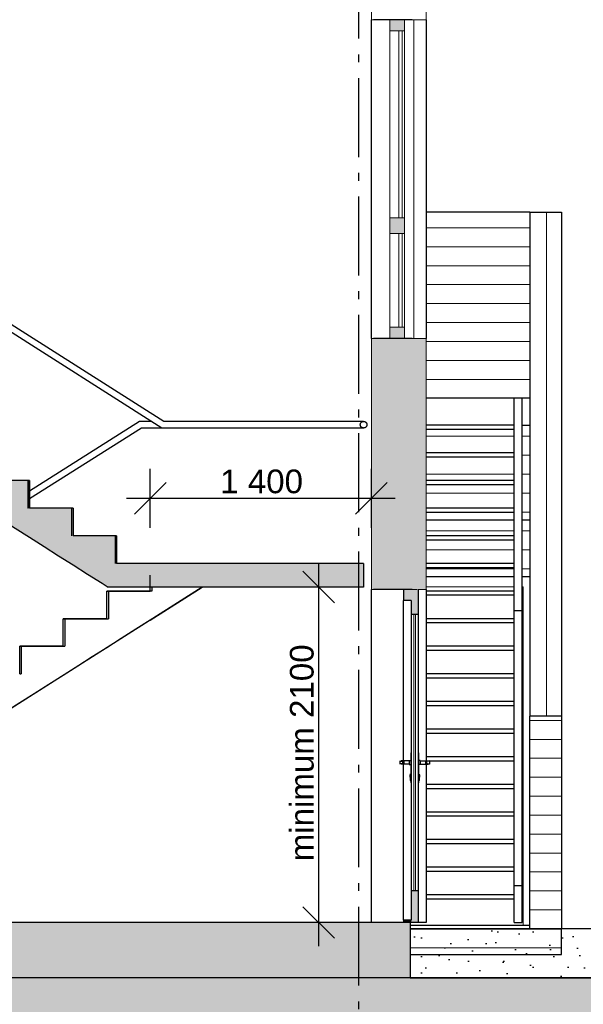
# Model space of a CAD drawing. Header units: millimetres. Extents: x 71327 to 340371, y 150071 to 223334.
# Tile 17 of 36: x 278391 to 281959, y 200516 to 206754. Entities that reach past the tile are written whole.
import ezdxf
from ezdxf.enums import TextEntityAlignment as Align

# ---------------------------------------------------------------- set-up
doc = ezdxf.new("R2010")
doc.units = ezdxf.units.MM
doc.header["$LTSCALE"] = 0.5
doc.header["$MEASUREMENT"] = 0
for name, pattern in [('Akselinje', [1500, 1000, -200, 100, -200]), ('PLINE', [0]), ('Små Stiplet', [564.444444, 282.222222, -282.222222]), ('Stipling', [400, 200, -200])]:
    doc.linetypes.add(name, pattern=pattern)
for name, color, linetype in [('0(Nye konstruksjoner)', 7, 'Continuous'), ('23-- Yttervegger (Skravur)(Nye konstruksjoner)', 7, 'Continuous'), ('23-- Yttervegger(Nye konstruksjoner)', 7, 'Continuous'), ('244- Vinduer_ dører_ foldevegger(Nye konstruksjoner)', 7, 'Continuous'), ('25-- Dekker(Nye konstruksjoner)', 7, 'Continuous'), ('252- Gulv på grunn_ bunnplate (Skravur)(Nye konstruksjoner)', 7, 'Continuous'), ('252- Gulv på grunn_ bunnplate(Nye konstruksjoner)', 7, 'Continuous'), ('281- Innvendige trapper (Skravur)(Nye konstruksjoner)', 7, 'Continuous'), ('281- Innvendige trapper(Nye konstruksjoner)', 7, 'Continuous'), ('315- Utstyr for sanitærinstallasjoner(Nye konstruksjoner)', 7, 'Continuous'), ('822- Modullinjer(Nye konstruksjoner)', 7, 'Continuous'), ('842-M___1_100 Målsetting bygning(Nye konstruksjoner)', 7, 'Continuous')]:
    doc.layers.add(name, color=color, linetype=linetype)
for name, color, linetype, lineweight in [('234- Vinduer_ dører_ porter(Nye konstruksjoner)', 7, 'Continuous', 0), ('235- Utvendig kledning og overflate(Nye konstruksjoner)', 7, 'Continuous', 0), ('236- Innvendig kledning og overflate(Nye konstruksjoner)', 7, 'Continuous', 0)]:
    doc.layers.add(name, color=color, linetype=linetype, lineweight=lineweight)
doc.styles.add('GENERATED_STYLE_1', font='arial.ttf')
doc.styles.add('GENERATED_STYLE_2', font='arial.ttf')
doc.dimstyles.new('GENERATED_STYLE__1', dxfattribs={"dimtxt": 150, "dimasz": 190, "dimexe": 0.18, "dimexo": 0.0625, "dimgap": 0, "dimtad": 1, "dimdec": 0, "dimzin": 0, "dimdsep": 46, "dimtxsty": 'GENERATED_STYLE_1', "dimblk": 'ARROWHEAD_6', "dimblk1": 'ARROWHEAD_6', "dimblk2": 'ARROWHEAD_6', "dimcen": 0.09, "dimse1": 1, "dimse2": 1, "dimclrd": 256, "dimclre": 256, "dimclrt": 256, "dimadec": 1, "dimazin": 0, "dimtfac": 1, "dimtdec": 4, "dimtmove": 0, "dimatfit": 3, "dimfxl": 1, "dimtolj": 1, "dimtzin": 0, "dimarcsym": 0})
doc.dimstyles.new('GENERATED_STYLE__2', dxfattribs={"dimtxt": 150, "dimasz": 190, "dimexe": 0.18, "dimexo": 0.0625, "dimgap": 0, "dimtad": 1, "dimtih": 1, "dimtoh": 1, "dimdec": 0, "dimzin": 0, "dimdsep": 46, "dimtxsty": 'GENERATED_STYLE_1', "dimblk": 'ARROWHEAD_6', "dimblk1": 'ARROWHEAD_6', "dimblk2": 'ARROWHEAD_6', "dimcen": 0.09, "dimse1": 1, "dimse2": 1, "dimclrd": 256, "dimclre": 256, "dimclrt": 256, "dimadec": 1, "dimazin": 0, "dimtfac": 1, "dimtdec": 4, "dimtmove": 0, "dimatfit": 3, "dimfxl": 1, "dimtolj": 1, "dimtzin": 0, "dimarcsym": 0})

# ---------------------------------------------------------------- blocks, each defined once
blk = doc.blocks.new('*X11', base_point=(86076.7, 123334))
at = {"layer": '235- Utvendig kledning og overflate(Nye konstruksjoner)', "linetype": 'PLINE'}
for p, q in [((280887.2, 206754), (280887.2, 204734)), ((280887.2, 204734), (280887.2, 206754))]:
    blk.add_line(p, q, dxfattribs=at)
blk = doc.blocks.new('*X35', base_point=(86076.7, 123334))
at = {"layer": '235- Utvendig kledning og overflate(Nye konstruksjoner)', "linetype": 'PLINE'}
for p, q in [((280963.6, 203754.8), (281521.6, 203754.8)), ((281521.6, 203754.8), (280963.6, 203754.8))]:
    blk.add_line(p, q, dxfattribs=at)
blk = doc.blocks.new('*X36', base_point=(86076.7, 123334))
at = {"layer": '235- Utvendig kledning og overflate(Nye konstruksjoner)', "linetype": 'PLINE'}
for p, q in [((280963.6, 203874.9), (281521.6, 203874.9)), ((281521.6, 203874.9), (280963.6, 203874.9))]:
    blk.add_line(p, q, dxfattribs=at)
blk = doc.blocks.new('*X37', base_point=(86076.7, 123334))
at = {"layer": '235- Utvendig kledning og overflate(Nye konstruksjoner)', "linetype": 'PLINE'}
for p, q in [((280963.6, 205435.3), (281621.6, 205435.3)), ((281621.6, 205435.3), (280963.6, 205435.3)), ((280963.6, 205315.2), (281621.6, 205315.2)), ((281621.6, 205315.2), (280963.6, 205315.2)), ((280963.6, 205195.2), (281621.6, 205195.2)), ((281621.6, 205195.2), (280963.6, 205195.2)), ((280963.6, 205075.2), (281621.6, 205075.2)), ((281621.6, 205075.2), (280963.6, 205075.2)), ((280963.6, 204955.1), (281621.6, 204955.1)), ((281621.6, 204955.1), (280963.6, 204955.1)), ((280963.6, 204835.1), (281621.6, 204835.1)), ((281621.6, 204835.1), (280963.6, 204835.1)), ((280963.6, 204715.1), (281621.6, 204715.1)), ((281621.6, 204715.1), (280963.6, 204715.1)), ((280963.6, 204595), (281621.6, 204595)), ((281621.6, 204595), (280963.6, 204595)), ((280963.6, 204475), (281621.6, 204475)), ((281621.6, 204475), (280963.6, 204475))]:
    blk.add_line(p, q, dxfattribs=at)
blk = doc.blocks.new('*X38', base_point=(86076.7, 123334))
at = {"layer": '235- Utvendig kledning og overflate(Nye konstruksjoner)', "linetype": 'PLINE'}
for p, q in [((280963.6, 204114.9), (281521.6, 204114.9)), ((281521.6, 204114.9), (280963.6, 204114.9))]:
    blk.add_line(p, q, dxfattribs=at)
blk = doc.blocks.new('*X39', base_point=(86076.7, 123334))
at = {"layer": '235- Utvendig kledning og overflate(Nye konstruksjoner)', "linetype": 'PLINE'}
for p, q in [((281571.6, 204114.9), (281621.6, 204114.9)), ((281621.6, 204114.9), (281571.6, 204114.9)), ((281571.6, 203994.9), (281621.6, 203994.9)), ((281621.6, 203994.9), (281571.6, 203994.9)), ((281571.6, 203874.9), (281621.6, 203874.9)), ((281621.6, 203874.9), (281571.6, 203874.9)), ((281571.6, 203754.8), (281621.6, 203754.8)), ((281621.6, 203754.8), (281571.6, 203754.8)), ((281571.6, 203634.8), (281621.6, 203634.8)), ((281621.6, 203634.8), (281571.6, 203634.8))]:
    blk.add_line(p, q, dxfattribs=at)
blk = doc.blocks.new('*X40', base_point=(86076.7, 123334))
at = {"layer": '235- Utvendig kledning og overflate(Nye konstruksjoner)', "linetype": 'PLINE'}
for p, q in [((281727.4, 204534), (281727.4, 204424.2)), ((281727.4, 204422.3), (281727.4, 204534)), ((281727.4, 204424.2), (281727.4, 202340.6)), ((281727.4, 202340.6), (281727.4, 204422.3))]:
    blk.add_line(p, q, dxfattribs=at)
blk = doc.blocks.new('*X41', base_point=(86076.7, 123334))
at = {"layer": '235- Utvendig kledning og overflate(Nye konstruksjoner)', "linetype": 'PLINE'}
for p, q in [((281821.6, 202314.5), (281621.6, 202314.5)), ((281621.6, 202314.5), (281821.6, 202314.5)), ((281821.6, 202194.4), (281621.6, 202194.4)), ((281621.6, 202194.4), (281821.6, 202194.4)), ((281821.6, 202074.4), (281621.6, 202074.4)), ((281621.6, 202074.4), (281821.6, 202074.4)), ((281821.6, 201954.4), (281621.6, 201954.4)), ((281621.6, 201954.4), (281821.6, 201954.4)), ((281821.6, 201834.3), (281621.6, 201834.3)), ((281621.6, 201834.3), (281821.6, 201834.3)), ((281821.6, 201714.3), (281621.6, 201714.3)), ((281621.6, 201714.3), (281821.6, 201714.3)), ((281821.6, 201594.3), (281621.6, 201594.3)), ((281621.6, 201594.3), (281821.6, 201594.3)), ((281821.6, 201474.2), (281621.6, 201474.2)), ((281621.6, 201474.2), (281821.6, 201474.2)), ((281821.6, 201354.2), (281621.6, 201354.2)), ((281621.6, 201354.2), (281821.6, 201354.2)), ((281821.6, 201234.2), (281621.6, 201234.2)), ((281621.6, 201234.2), (281821.6, 201234.2)), ((281821.6, 201114.1), (281621.6, 201114.1)), ((281621.6, 201114.1), (281821.6, 201114.1)), ((281821.6, 200994.1), (281621.6, 200994.1)), ((281621.6, 200994.1), (281821.6, 200994.1))]:
    blk.add_line(p, q, dxfattribs=at)
blk = doc.blocks.new('*X42', base_point=(86076.7, 123334))
at = {"layer": '235- Utvendig kledning og overflate(Nye konstruksjoner)', "linetype": 'PLINE'}
for p, q in [((280863.6, 200994.1), (281621.6, 200994.1)), ((281621.6, 200994.1), (280863.6, 200994.1))]:
    blk.add_line(p, q, dxfattribs=at)
blk = doc.blocks.new('*X43', base_point=(86076.7, 123334))
at = {"layer": '235- Utvendig kledning og overflate(Nye konstruksjoner)', "linetype": 'PLINE'}
for p, q in [((280963.6, 203514.8), (281521.6, 203514.8)), ((281521.6, 203514.8), (280963.6, 203514.8))]:
    blk.add_line(p, q, dxfattribs=at)
blk = doc.blocks.new('*X44', base_point=(86076.7, 123334))
at = {"layer": '235- Utvendig kledning og overflate(Nye konstruksjoner)', "linetype": 'PLINE'}
for p, q in [((280963.6, 203274.7), (281521.6, 203274.7)), ((281521.6, 203274.7), (280963.6, 203274.7))]:
    blk.add_line(p, q, dxfattribs=at)
blk = doc.blocks.new('*X45', base_point=(86076.7, 123334))
at = {"layer": '235- Utvendig kledning og overflate(Nye konstruksjoner)', "linetype": 'PLINE'}
for p, q in [((280963.6, 203394.7), (281521.6, 203394.7)), ((281521.6, 203394.7), (280963.6, 203394.7))]:
    blk.add_line(p, q, dxfattribs=at)
blk = doc.blocks.new('*X46', base_point=(86076.7, 123334))
at = {"layer": '235- Utvendig kledning og overflate(Nye konstruksjoner)', "linetype": 'PLINE'}
for p, q in [((281571.6, 203514.8), (281621.6, 203514.8)), ((281621.6, 203514.8), (281571.6, 203514.8)), ((281571.6, 203394.7), (281621.6, 203394.7)), ((281621.6, 203394.7), (281571.6, 203394.7)), ((281571.6, 203274.7), (281621.6, 203274.7)), ((281621.6, 203274.7), (281571.6, 203274.7))]:
    blk.add_line(p, q, dxfattribs=at)
blk = doc.blocks.new('*X47', base_point=(86076.7, 123334))
at = {"layer": '235- Utvendig kledning og overflate(Nye konstruksjoner)', "linetype": 'PLINE'}
for p, q in [((281727.4, 205534), (281727.4, 204534)), ((281727.4, 204534), (281727.4, 205534))]:
    blk.add_line(p, q, dxfattribs=at)
blk = doc.blocks.new('*X48', base_point=(86076.7, 123334))
at = {"layer": '235- Utvendig kledning og overflate(Nye konstruksjoner)', "linetype": 'PLINE'}
for p, q in [((280863.6, 200874.1), (281821.6, 200874.1)), ((281821.6, 200874.1), (280863.6, 200874.1))]:
    blk.add_line(p, q, dxfattribs=at)
blk = doc.blocks.new('Standard grid marker[4]_1', base_point=(280535.6, 222334))
at = {"layer": '822- Modullinjer(Nye konstruksjoner)', "linetype": 'Akselinje'}
blk.add_line((280535.6, 222134), (280535.6, 194352), dxfattribs=at)
at = {"layer": '822- Modullinjer(Nye konstruksjoner)', "style": 'GENERATED_STYLE_2'}
for tag, p in [('AC_MarkerText_1_0', (280535.6, 223009)), ('AC_MarkerText_1_1', (280535.6, 193827))]:
    blk.add_attdef(tag, text='', height=350, rotation=360, dxfattribs=at).set_placement(p, align=Align.TOP_CENTER)
blk = doc.blocks.new('*D125', base_point=(86076.7, 123334))
at = {"layer": '842-M___1_100 Målsetting bygning(Nye konstruksjoner)', "linetype": 'PLINE'}
for p, q in [((280283.9, 203159), (280283.9, 203309)), ((280383.9, 203059), (280183.9, 203259)), ((280471.4, 203159), (280096.4, 203159)), ((280283.9, 201034), (280283.9, 203159)), ((280183.9, 201134), (280383.9, 200934)), ((280471.4, 201034), (280096.4, 201034)), ((280283.9, 200884), (280283.9, 201034))]:
    blk.add_line(p, q, dxfattribs=at)
at = {"layer": '842-M___1_100 Målsetting bygning(Nye konstruksjoner)', "insert": (280253.9, 201421.9), "char_height": 150, "attachment_point": 7, "rotation": 90, "style": 'GENERATED_STYLE_1'}
blk.add_mtext('\\A1;{\\pql;\\fArial|b0|i0|c0|p0;\\W1.000000;minimum 2100}', dxfattribs=at)
blk = doc.blocks.new('ARROWHEAD_6')
at = {"linetype": 'Continuous'}
for p, q in [((-0.5, -0.5), (0.5, 0.5)), ((0, 0), (-1, 0))]:
    blk.add_line(p, q, dxfattribs=at)
blk = doc.blocks.new('*D127', base_point=(86076.7, 123334))
at = {"layer": '842-M___1_100 Målsetting bygning(Nye konstruksjoner)', "linetype": 'PLINE'}
for p, q in [((279217.8, 203534.2), (279217.8, 203909.2)), ((280617.6, 203534.2), (280617.6, 203909.2)), ((279317.8, 203821.7), (279117.8, 203621.7)), ((280517.6, 203621.7), (280717.6, 203821.7)), ((279067.8, 203721.7), (279217.8, 203721.7)), ((279217.8, 203721.7), (280617.6, 203721.7)), ((280617.6, 203721.7), (280767.6, 203721.7))]:
    blk.add_line(p, q, dxfattribs=at)
at = {"layer": '842-M___1_100 Målsetting bygning(Nye konstruksjoner)', "insert": (279660.3, 203751.7), "char_height": 150, "attachment_point": 7, "style": 'GENERATED_STYLE_1'}
blk.add_mtext('\\A1;{\\pql;\\fArial|b0|i0|c0|p0;\\W1.000000;1\xa0400}', dxfattribs=at)

msp = doc.modelspace()

# ---------------------------------------------------------------- hatches: boundary and pattern name
at = {"layer": '0(Nye konstruksjoner)', "linetype": 'Continuous'}
h = msp.add_hatch(dxfattribs=at)
h.set_pattern_fill('Naturstein_0001', color=256, style=0, pattern_type=2)
h.set_pattern_definition([(45, (86076.71, 123683.99), (-111.36932, 111.36932), [0, -105, 0, -157.5]), (110, (86426.71, 123683.99), (148.00159, 53.86817), [0, -77, 0, -133])])
h.paths.add_polyline_path([(280863.6, 200684), (287387, 200684), (287387, 200994), (280863.6, 200994)])
h = msp.add_hatch(dxfattribs=at)
h.set_pattern_fill('Jord_0001', color=256, style=0, pattern_type=2)
h.set_pattern_definition([(45, (86076.7, 123334), (-275.7716, 275.7716), []), (45, (85984.8, 123425.9), (-551.5433, 551.5433), []), (45, (85892.9, 123517.84), (-551.5433, 551.5433), []), (135, (85800.94, 123609.76), (91.92388, 91.92388), [390, -390])])
h.paths.add_polyline_path([(251893.4, 197061.7), (287387, 197061.7), (287387, 200684), (251893.4, 200684)])
at = {"layer": '23-- Yttervegger (Skravur)(Nye konstruksjoner)', "linetype": 'Continuous'}
for points in [[(280734.6, 206754), (280734.6, 206683), (280826.6, 206683), (280826.6, 206754)], [(280734.6, 205399), (280826.6, 205399), (280826.6, 205499), (280734.6, 205499)], [(280734.6, 204734), (280826.6, 204734), (280826.6, 204805), (280734.6, 204805)], [(280617.6, 204734), (280617.6, 203144), (280630.6, 203144), (280630.6, 204734)], [(280630.6, 204734), (280630.6, 203144), (280678.6, 203144), (280678.6, 204734)], [(280826.6, 204734), (280678.6, 204734), (280678.6, 203144), (280876.6, 203144), (280876.6, 204734)], [(280876.6, 204734), (280876.6, 203144), (280885.6, 203144), (280885.6, 204734)], [(280885.6, 204734), (280885.6, 203144), (280908.6, 203144), (280908.6, 204734)], [(280908.6, 204734), (280908.6, 203144), (280913.6, 203144), (280944.6, 203144), (280944.6, 204734)], [(280944.6, 203144), (280963.6, 203144), (280963.6, 204734), (280944.6, 204734)], [(280913.6, 203144), (280821.6, 203144), (280821.6, 203074), (280869.6, 203074), (280869.6, 203086), (280913.6, 203086)], [(280913.6, 202986), (280913.6, 203086), (280869.6, 203086), (280869.6, 202986)], [(280913.6, 201034), (280913.6, 201234), (280869.6, 201234), (280869.6, 201034)], [(280821.6, 201034), (280869.6, 201034), (280869.6, 201048), (280821.6, 201048)]]:
    msp.add_hatch(color=256, dxfattribs=at).paths.add_polyline_path(points)
at = {"layer": '252- Gulv på grunn_ bunnplate (Skravur)(Nye konstruksjoner)', "linetype": 'Continuous'}
for points in [[(280863.6, 201034), (262429.6, 201034), (262429.6, 200884), (280863.6, 200884)], [(262429.6, 200684), (280863.6, 200684), (280863.6, 200884), (262429.6, 200884)]]:
    msp.add_hatch(color=256, dxfattribs=at).paths.add_polyline_path(points)
at = {"layer": '281- Innvendige trapper (Skravur)(Nye konstruksjoner)', "linetype": 'Continuous'}
for points in [[(279004.8, 203309), (278994.7, 203309), (278994.7, 203484), (278719.1, 203484), (278719.1, 203659), (278443.5, 203659), (278443.5, 203834), (278167.9, 203834), (278167.9, 204009), (277892.3, 204009), (277892.3, 204184), (277616.7, 204184), (277616.7, 204359), (277351.2, 204359), (277351.2, 204174.9), (277443, 204116.6), (277534.9, 204058.2), (277626.8, 203999.9), (277718.6, 203941.6), (277810.5, 203883.2), (277902.4, 203824.9), (277994.2, 203766.6), (278086.1, 203708.2), (278178, 203649.9), (278269.8, 203591.6), (278361.7, 203533.2), (278453.6, 203474.9), (278545.4, 203416.6), (278637.3, 203358.2), (278729.2, 203299.9), (278821, 203241.6), (278912.9, 203183.2), (278951.1, 203159), (279004.8, 203159)], [(278453.6, 203834), (278443.6, 203834), (278443.6, 203659), (278453.6, 203659)], [(278729.2, 203659), (278719.2, 203659), (278719.2, 203484), (278729.2, 203484)], [(279004.8, 203484), (278994.8, 203484), (278994.8, 203309), (279004.8, 203309)], [(279004.8, 203159), (280567.8, 203159), (280567.8, 203309), (279004.8, 203309)]]:
    msp.add_hatch(color=256, dxfattribs=at).paths.add_polyline_path(points)

# ---------------------------------------------------------------- linework, layer by layer
at = {"layer": '0(Nye konstruksjoner)', "linetype": 'PLINE', "flags": 128}
for points in [[(280863.6, 200684), (287387, 200684), (287387, 200994), (280863.6, 200994)], [(251893.4, 197061.7), (287387, 197061.7), (287387, 200684), (251893.4, 200684)]]:
    msp.add_lwpolyline(points, close=True, dxfattribs=at)
at = {"layer": '23-- Yttervegger(Nye konstruksjoner)', "linetype": 'PLINE'}
for p, q in [((281621.6, 205534), (280963.6, 205534)), ((281621.6, 205534), (281821.6, 205534)), ((281621.6, 205534), (281621.6, 204534)), ((281821.6, 205534), (281821.6, 204534)), ((281621.6, 204534), (281621.6, 202340.6)), ((281821.6, 204534), (281821.6, 202340.6)), ((281521.6, 203584), (280963.6, 203584)), ((281621.6, 203584), (281571.6, 203584)), ((281821.6, 202340.6), (281621.6, 202340.6)), ((281621.6, 200994), (281621.6, 202340.6)), ((281821.6, 202340.6), (281821.6, 200994))]:
    msp.add_line(p, q, dxfattribs=at)
at = {"layer": '23-- Yttervegger(Nye konstruksjoner)', "linetype": 'PLINE', "flags": 128}
for points in [[(280876.6, 206754), (280826.6, 206754), (280734.6, 206754), (280678.6, 206754), (280630.6, 206754)], [(280876.6, 204734), (280826.6, 204734), (280734.6, 204734), (280678.6, 204734), (280630.6, 204734)], [(280876.6, 203144), (280821.6, 203144), (280678.6, 203144), (280630.6, 203144)]]:
    msp.add_lwpolyline(points, dxfattribs=at)
at = {"layer": '234- Vinduer_ dører_ porter(Nye konstruksjoner)', "linetype": 'PLINE'}
for p, q in [((280734.6, 206754), (280734.6, 206683)), ((280826.6, 206754), (280826.6, 206683)), ((280734.6, 205499), (280734.6, 206683)), ((280826.6, 206683), (280734.6, 206683)), ((280791.6, 206683), (280791.6, 205499)), ((280811.6, 205499), (280811.6, 206683)), ((280826.6, 205499), (280826.6, 206683)), ((280734.6, 205499), (280734.6, 205399)), ((280826.6, 205499), (280734.6, 205499)), ((280826.6, 205499), (280826.6, 205399)), ((280734.6, 204805), (280734.6, 205399)), ((280826.6, 205399), (280734.6, 205399)), ((280791.6, 205399), (280791.6, 204805)), ((280811.6, 204805), (280811.6, 205399)), ((280826.6, 204805), (280826.6, 205399)), ((280734.6, 204805), (280734.6, 204734)), ((280826.6, 204805), (280734.6, 204805)), ((280826.6, 204805), (280826.6, 204734)), ((280963.6, 203161), (281521.6, 203161)), ((281571.6, 203161), (281578.6, 203161)), ((281578.6, 203161), (281578.6, 201014)), ((280885.6, 202986), (280885.6, 201234)), ((280897.6, 201234), (280897.6, 202986))]:
    msp.add_line(p, q, dxfattribs=at)
at = {"layer": '235- Utvendig kledning og overflate(Nye konstruksjoner)', "linetype": 'PLINE'}
for p, q in [((280963.6, 208378), (280963.6, 206754)), ((280963.6, 204734), (280963.6, 203144))]:
    msp.add_line(p, q, dxfattribs=at)
at = {"layer": '235- Utvendig kledning og overflate(Nye konstruksjoner)', "linetype": 'PLINE', "flags": 128}
for points in [[(280963.6, 206754), (280944.6, 206754), (280908.6, 206754), (280885.6, 206754), (280876.6, 206754)], [(280963.6, 204734), (280944.6, 204734), (280908.6, 204734), (280885.6, 204734), (280876.6, 204734)], [(280908.6, 203144), (280885.6, 203144), (280876.6, 203144)], [(280963.6, 203144), (280944.6, 203144), (280913.6, 203144)]]:
    msp.add_lwpolyline(points, dxfattribs=at)
at = {"layer": '236- Innvendig kledning og overflate(Nye konstruksjoner)', "linetype": 'PLINE'}
for p, q in [((280617.6, 207928), (280617.6, 206754)), ((280630.6, 206754), (280617.6, 206754)), ((280617.6, 204734), (280617.6, 203144)), ((280630.6, 204734), (280617.6, 204734)), ((280630.6, 203144), (280617.6, 203144))]:
    msp.add_line(p, q, dxfattribs=at)
at = {"layer": '244- Vinduer_ dører_ foldevegger(Nye konstruksjoner)', "linetype": 'PLINE'}
for p, q in [((280617.6, 204734), (280617.6, 206754)), ((280963.6, 206754), (280963.6, 204734)), ((281521.6, 203224), (280963.6, 203224)), ((281621.6, 203224), (281571.6, 203224)), ((280617.6, 201034), (280617.6, 203144)), ((280821.6, 203144), (280821.6, 203074)), ((280963.6, 203144), (280963.6, 202058)), ((280821.6, 202058), (280821.6, 203074)), ((280869.6, 203074), (280821.6, 203074)), ((280869.6, 203074), (280869.6, 202986)), ((280869.6, 202986), (280869.6, 201234)), ((280913.6, 202986), (280869.6, 202986)), ((280913.6, 202986), (280913.6, 201234)), ((280798.6, 202058), (280798.6, 202057.6)), ((280798.6, 202057.6), (280800.9, 202056.8)), ((280798.6, 202057.6), (280798.6, 202038.4)), ((280805.6, 202058), (280805.6, 202057.6)), ((280856.6, 202058), (280805.6, 202058)), ((280805.6, 202057.6), (280807.9, 202056.8)), ((280856.6, 202060), (280866.6, 202061)), ((280856.6, 202060), (280856.6, 202058.4)), ((280856.6, 202058.4), (280856.6, 202054)), ((280866.6, 202108), (280866.6, 201918)), ((280869.6, 202108), (280866.6, 202108)), ((280913.6, 202108), (280916.6, 202108)), ((280916.6, 202108), (280916.6, 201918)), ((280926.6, 202060), (280916.6, 202061)), ((280926.6, 202060), (280926.6, 202058.4)), ((280926.6, 202058.4), (280926.6, 202054)), ((280926.6, 202058), (280977.6, 202058)), ((280977.6, 202057.6), (280975.3, 202056.8)), ((280977.6, 202058), (280977.6, 202057.6)), ((280984.6, 202057.6), (280982.2, 202056.8)), ((280984.6, 202058), (280984.6, 202057.6)), ((280984.6, 202057.6), (280984.6, 202038.4)), ((280800.9, 202039.2), (280798.6, 202038.4)), ((280798.6, 202038.4), (280798.6, 202038)), ((280800.9, 202056.8), (280805.6, 202056)), ((280805.6, 202040), (280800.9, 202039.2)), ((280805.6, 202056), (280812.5, 202055.2)), ((280812.5, 202040.7), (280805.6, 202040)), ((280807.9, 202039.2), (280805.6, 202038.4)), ((280805.6, 202038.4), (280805.6, 202038)), ((280856.6, 202038), (280805.6, 202038)), ((280807.9, 202056.8), (280812.4, 202056)), ((280812.4, 202040), (280807.9, 202039.2)), ((280812.4, 202056), (280819.2, 202055.2)), ((280819.2, 202040.7), (280812.4, 202040)), ((280812.5, 202055.2), (280815.4, 202055)), ((280815.4, 202041), (280812.5, 202040.7)), ((280815.4, 202055), (280815.4, 202041)), ((280822.1, 202055), (280815.4, 202055)), ((280822.1, 202041), (280815.4, 202041)), ((280819.2, 202055.2), (280822.1, 202055)), ((280822.1, 202041), (280819.2, 202040.7)), ((280821.6, 201048), (280821.6, 202038)), ((280822.1, 202055), (280822.1, 202041)), ((280856.6, 202054), (280856.6, 202048)), ((280856.6, 202048), (280856.6, 202042)), ((280856.6, 202042), (280856.6, 202037.6)), ((280856.6, 202037.6), (280856.6, 202036)), ((280856.6, 202036), (280866.6, 202035)), ((280926.6, 202036), (280916.6, 202035)), ((280926.6, 202054), (280926.6, 202048)), ((280926.6, 202048), (280926.6, 202042)), ((280926.6, 202042), (280926.6, 202037.6)), ((280926.6, 202038), (280977.6, 202038)), ((280926.6, 202037.6), (280926.6, 202036)), ((280964, 202055.2), (280961.1, 202055)), ((280961.1, 202055), (280961.1, 202041)), ((280961.1, 202055), (280967.7, 202055)), ((280961.1, 202041), (280964, 202040.7)), ((280961.1, 202041), (280967.7, 202041)), ((280963.6, 202038), (280963.6, 201034)), ((280970.7, 202056), (280964, 202055.2)), ((280964, 202040.7), (280970.7, 202040)), ((280970.7, 202055.2), (280967.7, 202055)), ((280967.7, 202055), (280967.7, 202041)), ((280967.7, 202041), (280970.7, 202040.7)), ((280975.3, 202056.8), (280970.7, 202056)), ((280977.6, 202056), (280970.7, 202055.2)), ((280970.7, 202040.7), (280977.6, 202040)), ((280970.7, 202040), (280975.3, 202039.2)), ((280975.3, 202039.2), (280977.6, 202038.4)), ((280982.2, 202056.8), (280977.6, 202056)), ((280977.6, 202040), (280982.2, 202039.2)), ((280977.6, 202038.4), (280977.6, 202038)), ((280982.2, 202039.2), (280984.6, 202038.4)), ((280984.6, 202038.4), (280984.6, 202038)), ((280860.6, 201969), (280862.6, 201970)), ((280860.6, 201969), (280860.6, 201966.9)), ((280860.6, 201966.9), (280860.6, 201962)), ((280860.6, 201962), (280860.6, 201957)), ((280860.6, 201957), (280860.6, 201955)), ((280860.6, 201955), (280862.6, 201954)), ((280862.6, 201973), (280866.6, 201975)), ((280862.6, 201973), (280862.6, 201970.3)), ((280862.6, 201970.3), (280862.6, 201963)), ((280862.6, 201963), (280862.6, 201953)), ((280862.6, 201953), (280862.6, 201943)), ((280862.6, 201943), (280862.6, 201935.7)), ((280862.6, 201935.7), (280862.6, 201933)), ((280862.6, 201933), (280866.6, 201931)), ((280920.6, 201973), (280916.6, 201975)), ((280920.6, 201933), (280916.6, 201931)), ((280920.6, 201973), (280920.6, 201970.3)), ((280920.6, 201970.3), (280920.6, 201963)), ((280922.6, 201969), (280920.6, 201970)), ((280920.6, 201963), (280920.6, 201953)), ((280922.6, 201955), (280920.6, 201954)), ((280920.6, 201953), (280920.6, 201943)), ((280920.6, 201943), (280920.6, 201935.7)), ((280920.6, 201935.7), (280920.6, 201933)), ((280922.6, 201969), (280922.6, 201966.9)), ((280922.6, 201966.9), (280922.6, 201962)), ((280922.6, 201962), (280922.6, 201957)), ((280922.6, 201957), (280922.6, 201955)), ((280869.6, 201918), (280866.6, 201918)), ((280913.6, 201918), (280916.6, 201918)), ((280869.6, 201234), (280869.6, 201048)), ((280913.6, 201234), (280869.6, 201234)), ((280913.6, 201234), (280913.6, 201034)), ((280821.6, 201048), (280821.6, 201034)), ((280869.6, 201048), (280821.6, 201048)), ((281621.6, 201014), (280863.6, 201014)), ((280963.6, 201034), (280913.6, 201034))]:
    msp.add_line(p, q, dxfattribs=at)
at = {"layer": '244- Vinduer_ dører_ foldevegger(Nye konstruksjoner)', "linetype": 'PLINE', "flags": 128}
for points in [[(280913.6, 203144), (280913.6, 203086), (280913.6, 202986)], [(280913.6, 201034), (280869.6, 201034), (280863.6, 201034)]]:
    msp.add_lwpolyline(points, dxfattribs=at)
at = {"layer": '25-- Dekker(Nye konstruksjoner)', "linetype": 'PLINE'}
for p, q in [((280963.6, 204359), (281521.6, 204359)), ((281571.6, 204359), (281621.6, 204359)), ((281571.6, 204184), (281621.6, 204184)), ((280863.6, 200994), (281621.6, 200994)), ((281621.6, 200994), (281821.6, 200994)), ((281821.6, 200831.4), (281821.6, 200994)), ((280863.6, 200831.4), (281821.6, 200831.4))]:
    msp.add_line(p, q, dxfattribs=at)
at = {"layer": '252- Gulv på grunn_ bunnplate(Nye konstruksjoner)', "linetype": 'PLINE'}
for p, q in [((280863.6, 201034), (280863.6, 200884)), ((280863.6, 200884), (280863.6, 200684)), ((280863.6, 200684), (262429.6, 200684))]:
    msp.add_line(p, q, dxfattribs=at)
at = {"layer": '252- Gulv på grunn_ bunnplate(Nye konstruksjoner)', "linetype": 'PLINE', "flags": 128}
msp.add_lwpolyline([(280863.6, 201034), (280821.6, 201034), (274450.6, 201034)], dxfattribs=at)
at = {"layer": '281- Innvendige trapper(Nye konstruksjoner)', "linetype": 'PLINE'}
for p, q in [((281521.6, 204359), (281571.6, 204359)), ((281521.6, 203009), (281521.6, 204359)), ((281571.6, 203009), (281571.6, 204359)), ((281521.6, 204184), (280963.6, 204184)), ((280963.6, 204159), (281521.6, 204159)), ((281521.6, 204009), (280963.6, 204009)), ((280963.6, 203984), (281521.6, 203984)), ((278443.5, 203834), (278178, 203834)), ((278443.5, 203834), (278443.5, 203659)), ((278443.6, 203834), (278443.6, 203659)), ((278453.6, 203834), (278443.6, 203834)), ((278453.6, 203834), (278453.6, 203659)), ((281521.6, 203834), (280963.6, 203834)), ((280963.6, 203809), (281521.6, 203809)), ((278443.6, 203659), (278443.5, 203659)), ((278719.1, 203659), (278453.6, 203659)), ((278719.1, 203659), (278719.1, 203484)), ((278719.2, 203659), (278719.2, 203484)), ((278729.2, 203659), (278719.2, 203659)), ((278729.2, 203659), (278729.2, 203484)), ((281521.6, 203659), (280963.6, 203659)), ((280963.6, 203634), (281521.6, 203634)), ((278719.2, 203484), (278719.1, 203484)), ((278994.7, 203484), (278729.2, 203484)), ((278994.7, 203484), (278994.7, 203309)), ((278994.8, 203484), (278994.8, 203309)), ((279004.8, 203484), (278994.8, 203484)), ((279004.8, 203484), (279004.8, 203309)), ((281521.6, 203484), (280963.6, 203484)), ((280963.6, 203459), (281521.6, 203459)), ((278994.8, 203309), (278994.7, 203309)), ((280567.8, 203309), (279004.8, 203309)), ((280567.8, 203309), (280567.8, 203159)), ((281521.6, 203309), (280963.6, 203309)), ((280963.6, 203284), (281521.6, 203284)), ((278942.2, 203134), (278952.2, 203134)), ((278942.2, 202959), (278942.2, 203134)), ((279004.8, 203159), (278951.1, 203159)), ((278952.2, 203134), (278952.2, 202959)), ((278952.3, 203134), (278952.3, 202959)), ((278952.3, 203134), (279217.8, 203134)), ((280567.8, 203159), (279004.8, 203159)), ((279217.8, 202949.9), (279547.1, 203159)), ((279217.8, 203134), (279217.8, 203159)), ((279227.8, 203134), (279217.8, 203134)), ((279227.8, 203159), (279227.8, 203134)), ((279227.9, 203134), (279227.8, 203134)), ((279227.9, 203159), (279227.9, 203134)), ((281521.6, 203134), (280963.6, 203134)), ((280963.6, 203109), (281521.6, 203109)), ((281571.6, 203009), (281521.6, 203009)), ((281521.6, 201268.4), (281521.6, 203009)), ((281571.6, 201268.4), (281571.6, 203009)), ((278666.6, 202959), (278676.6, 202959)), ((278666.6, 202784), (278666.6, 202959)), ((278676.6, 202959), (278676.6, 202784)), ((278676.7, 202959), (278942.2, 202959)), ((278676.7, 202959), (278676.7, 202784)), ((278942.2, 202959), (278952.2, 202959)), ((278952.2, 202959), (278952.3, 202959)), ((279217.8, 202949.9), (279126, 202891.6)), ((281521.6, 202959), (280963.6, 202959)), ((280963.6, 202934), (281521.6, 202934)), ((279126, 202891.6), (279034.1, 202833.2)), ((279034.1, 202833.2), (278942.2, 202774.9)), ((278391, 202784), (278401, 202784)), ((278391, 202609), (278391, 202784)), ((278401, 202784), (278401, 202609)), ((278401.1, 202784), (278666.6, 202784)), ((278401.1, 202784), (278401.1, 202609)), ((278666.6, 202784), (278676.6, 202784)), ((278676.6, 202784), (278676.7, 202784)), ((278942.2, 202774.9), (278850.3, 202716.6)), ((281521.6, 202784), (280963.6, 202784)), ((280963.6, 202759), (281521.6, 202759)), ((278850.3, 202716.6), (278758.5, 202658.2)), ((278758.5, 202658.2), (278666.6, 202599.9)), ((278391, 202609), (278401, 202609)), ((278401, 202609), (278401.1, 202609)), ((278666.6, 202599.9), (278574.7, 202541.6)), ((281521.6, 202609), (280963.6, 202609)), ((280963.6, 202584), (281521.6, 202584)), ((278574.7, 202541.6), (278482.9, 202483.2)), ((278482.9, 202483.2), (278391, 202424.9)), ((281521.6, 202434), (280963.6, 202434)), ((278391, 202424.9), (278299.1, 202366.6)), ((280963.6, 202409), (281521.6, 202409)), ((281521.6, 202259), (280963.6, 202259)), ((280963.6, 202234), (281521.6, 202234)), ((281521.6, 202084), (280963.6, 202084)), ((280963.6, 202059), (281521.6, 202059)), ((281521.6, 201909), (280963.6, 201909)), ((280963.6, 201884), (281521.6, 201884)), ((281521.6, 201734), (280963.6, 201734)), ((280963.6, 201709), (281521.6, 201709)), ((281521.6, 201559), (280963.6, 201559)), ((280963.6, 201534), (281521.6, 201534)), ((281521.6, 201384), (280963.6, 201384)), ((280963.6, 201359), (281521.6, 201359)), ((281521.6, 201034), (281521.6, 201268.4)), ((281521.6, 201268.4), (281571.6, 201268.4)), ((281571.6, 201034), (281571.6, 201268.4)), ((281521.6, 201209), (280963.6, 201209)), ((280963.6, 201184), (281521.6, 201184)), ((281521.6, 201034), (281571.6, 201034))]:
    msp.add_line(p, q, dxfattribs=at)
at = {"layer": '281- Innvendige trapper(Nye konstruksjoner)', "linetype": 'PLINE', "flags": 128}
msp.add_lwpolyline([(277351.2, 204174.9), (277443, 204116.6), (277534.9, 204058.2), (277626.8, 203999.9), (277718.6, 203941.6), (277810.5, 203883.2), (277902.4, 203824.9), (277994.2, 203766.6), (278086.1, 203708.2), (278178, 203649.9), (278269.8, 203591.6), (278361.7, 203533.2), (278453.6, 203474.9), (278545.4, 203416.6), (278637.3, 203358.2), (278729.2, 203299.9), (278821, 203241.6), (278912.9, 203183.2), (278951.1, 203159)], dxfattribs=at)
at = {"layer": '315- Utstyr for sanitærinstallasjoner(Nye konstruksjoner)', "linetype": 'PLINE'}
for p, q in [((279302.9, 204209), (277373.7, 205434)), ((279290.7, 204167), (277361.5, 205392)), ((279149.6, 204209), (278453.6, 203767.2)), ((279224.5, 204209), (279149.6, 204209)), ((280568.6, 204209), (279302.9, 204209)), ((279161.7, 204167), (278453.6, 203717.4)), ((279290.7, 204167), (279161.7, 204167)), ((280568.6, 204167), (279290.7, 204167)), ((279547.1, 203159), (276200.5, 201034)), ((279217.8, 203134), (278942.2, 203134)), ((278942.2, 202959), (278666.6, 202959)), ((278666.6, 202784), (278391, 202784))]:
    msp.add_line(p, q, dxfattribs=at)
at = {"layer": '315- Utstyr for sanitærinstallasjoner(Nye konstruksjoner)', "linetype": 'Stipling'}
msp.add_line((279217.8, 203134), (279217.8, 203309), dxfattribs=at)
at = {"layer": '315- Utstyr for sanitærinstallasjoner(Nye konstruksjoner)', "linetype": 'Små Stiplet'}
msp.add_circle((280568.6, 204188), 21, dxfattribs=at)

# ---------------------------------------------------------------- block references
at = {"layer": '23-- Yttervegger(Nye konstruksjoner)'}
for name in ['*X11', '*X47', '*X37', '*X40', '*X38', '*X39', '*X36', '*X35', '*X43', '*X46', '*X45', '*X44', '*X41', '*X42']:
    msp.add_blockref(name, (86076.7, 123334), dxfattribs=at)
at = {"layer": '25-- Dekker(Nye konstruksjoner)'}
msp.add_blockref('*X48', (86076.7, 123334), dxfattribs=at)
at = {"layer": '822- Modullinjer(Nye konstruksjoner)', "linetype": 'PLINE'}
msp.add_blockref('Standard grid marker[4]_1', (280535.6, 222334), dxfattribs=at)

# ---------------------------------------------------------------- dimensions: what is measured, and where the dimension line sits
at = {"layer": '842-M___1_100 Målsetting bygning(Nye konstruksjoner)', "linetype": 'Continuous'}
dim = msp.add_linear_dim(base=(280617.6, 203721.7), p1=(279217.8, 203134), p2=(280617.6, 203144), dimstyle='GENERATED_STYLE__2', dxfattribs=at)
dim.commit()
dim.dimension.update_dxf_attribs({"geometry": '*D127', "text_midpoint": (279917.6, 203826.7), "dimtype": 160})
dim = msp.add_linear_dim(base=(280283.9, 203159), p1=(280617.6, 201034), p2=(280567.8, 203159), angle=90, text='minimum 2100', dimstyle='GENERATED_STYLE__1', dxfattribs=at)
dim.commit()
dim.dimension.update_dxf_attribs({"geometry": '*D125', "text_midpoint": (280178.9, 202124), "dimtype": 160, "text_rotation": 90})

doc.saveas('drawing.dxf')
